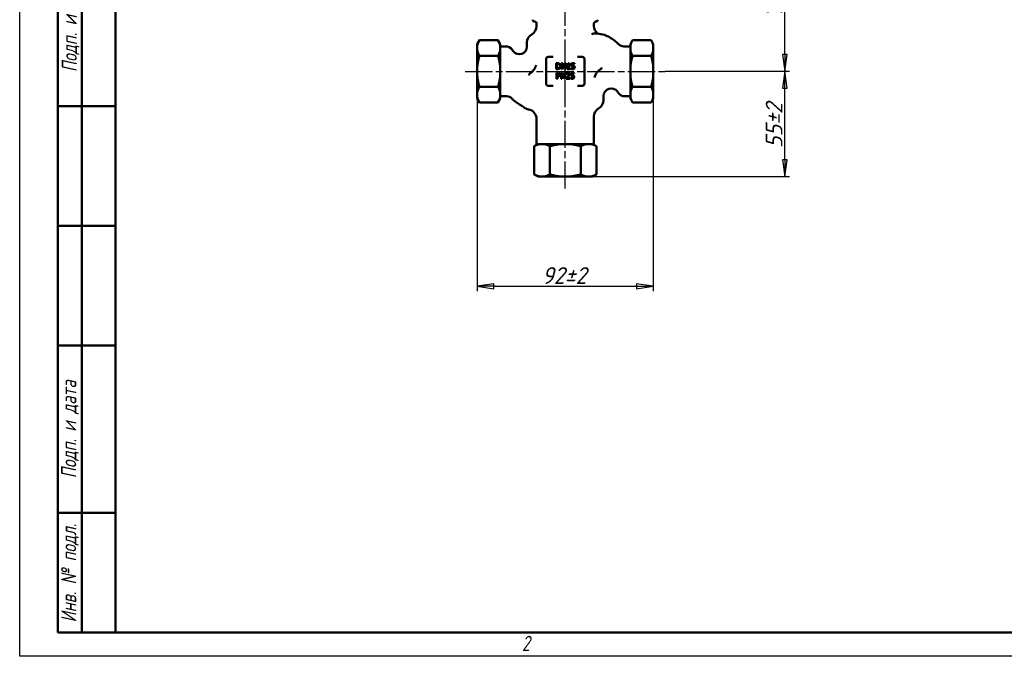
# Model space of a CAD drawing. Header units: millimetres. Extents: x 0 to 1050, y 0 to 742.
# Tile 1 of 3: x 0 to 514, y 0 to 333. Entities that reach past the tile are written whole.
import ezdxf
from ezdxf.enums import TextEntityAlignment as Align

# ---------------------------------------------------------------- set-up
doc = ezdxf.new("R2010")
doc.units = ezdxf.units.MM
doc.header["$LTSCALE"] = 2.5
doc.linetypes.add('CHAIN', pattern=[0.7087, 0.4724, -0.0591, 0.1181, -0.0591])
for name, color, linetype, lineweight in [('Видимый контур (ГОСТ)', 7, 'Continuous', 50), ('Кромка (ГОСТ)', 7, 'Continuous', 50), ('Обозначение (ГОСТ)', 7, 'Continuous', 25), ('Осевая линия (ГОСТ)', 7, 'Continuous', 25), ('Размер (ГОСТ)', 7, 'Continuous', 25), ('Эскизная геометрия (ГОСТ)', 7, 'Continuous', 50)]:
    doc.layers.add(name, color=color, linetype=linetype, lineweight=lineweight)
doc.styles.add('Альтернативный текст (ГОСТ)', font='arial.ttf', dxfattribs={"width": 0.8})
doc.styles.add('Обычный текст (ГОСТ)', font='GOST Common Italic.ttf')
doc.styles.add('Стиль текста112', font='GOST Common Italic.ttf', dxfattribs={"width": 0.8})
doc.dimstyles.new('Обычный (ГОСТ)', dxfattribs={"dimscale": 2.5, "dimtxt": 3.5, "dimasz": 3.5, "dimexe": 1, "dimexo": 0, "dimgap": 0.5, "dimtad": 1, "dimtxsty": 'Обычный текст (ГОСТ)', "dimblk": 'Filled-1', "dimcen": 0.09, "dimdle": 15, "dimclrd": 256, "dimclre": 256, "dimclrt": 256, "dimazin": 2, "dimtfac": 0.714286, "dimtdec": 3, "dimtmove": 0, "dimatfit": 3, "dimfxl": 1, "dimtolj": 1, "dimlwd": 25, "dimlwe": 25, "dimarcsym": 0})

# ---------------------------------------------------------------- blocks, each defined once
blk = doc.blocks.new('Рамки ГОСТ - Рамка')
at = {"layer": 'Кромка (ГОСТ)', "lineweight": 25}
for p, q in [((0, 0), (0, 297)), ((420, 0), (0, 0))]:
    blk.add_line(p, q, dxfattribs=at)
at = {"layer": 'Кромка (ГОСТ)'}
for p, q in [((20, 292), (20, 5)), ((20, 5), (415, 5))]:
    blk.add_line(p, q, dxfattribs=at)
at = {"layer": 'Кромка (ГОСТ)', "insert": (104.99, 4.3), "char_height": 3.17, "width": 5.2328, "attachment_point": 1, "style": 'Альтернативный текст (ГОСТ)'}
blk.add_mtext('\\fGOST Common|b0|i1;{\\H3.1700;2}', dxfattribs=at)
blk = doc.blocks.new('ГОСТ - Доп. графы 1')
at = {"layer": 'Эскизная геометрия (ГОСТ)'}
for p, q in [((-12, 0), (-12, 145)), ((-12, 145), (0, 145)), ((-7, 145), (-7, 0)), ((-12, 110), (-7, 110)), ((-7, 110), (0, 110)), ((-12, 85), (-7, 85)), ((-7, 85), (0, 85)), ((-12, 60), (-7, 60)), ((-7, 60), (0, 60)), ((-12, 25), (-7, 25)), ((-7, 25), (0, 25)), ((0, 0), (-12, 0))]:
    blk.add_line(p, q, dxfattribs=at)
at = {"layer": 'Обозначение (ГОСТ)', "char_height": 3.17, "attachment_point": 5, "rotation": 90, "style": 'Альтернативный текст (ГОСТ)'}
for s, insert, width in [('\\fGOST Common|b0|i1;{\\H3.1700;Подп. и дата}', (-9.37, 127.41), 34.7679), ('\\fGOST Common|b0|i1;{\\H3.1700;Подп. и дата}', (-9.5, 42.47), 35.1486), ('\\fGOST Common|b0|i1;{\\H3.1700;Инв. № подл.}', (-9.5, 12.41), 24.9618)]:
    blk.add_mtext(s, dxfattribs=dict(at, insert=insert, width=width))
at = {"layer": 'Обозначение (ГОСТ)', "style": 'Стиль текста112'}
for tag, p in [('Подп._и_дата_2', (-3.53, 127.51)), ('Инв._номер_дубликата', (-3.41, 97.47)), ('Взамен_инв._номера', (-3.46, 72.53)), ('Подп._и_дата_1', (-3.42, 42.35)), ('ИНВЕНТАРНЫЙ_НОМЕР', (-3.33, 12.68))]:
    blk.add_attdef(tag, text='', height=3.17, rotation=90, dxfattribs=at).set_placement(p, align=Align.MIDDLE_CENTER)
blk = doc.blocks.new('Filled-1')
at = {"color": 0}
for p, q in [((0, 0), (-1, 0.143)), ((-1, 0.143), (-1, -0.143)), ((-1, 0), (0, 0)), ((-1, -0.143), (0, 0))]:
    blk.add_line(p, q, dxfattribs=at)
at = {"color": 0, "flags": 128}
blk.add_lwpolyline([(-1, -0.143), (0, 0), (-1, 0.143), (-1, -0.143)], dxfattribs=at)
at = {"color": 0}
blk.add_solid([(-1, -0.143), (0, 0), (-1, 0.143), (-1, -0.143)], dxfattribs=at)
blk = doc.blocks.new('*D11')
at = {"layer": 'Defpoints', "color": 0, "linetype": 'Continuous', "transparency": 16777216}
for p in [(239.09, 294.72), (331.09, 294.72), (331.09, 193.43)]:
    blk.add_point(p, dxfattribs=at)
at = {"layer": 'Размер (ГОСТ)', "linetype": 'Continuous', "lineweight": 25, "transparency": 16777216}
for p, q in [((239.09, 294.72), (239.09, 190.93)), ((331.09, 294.72), (331.09, 190.93)), ((247.84, 193.43), (322.34, 193.43))]:
    blk.add_line(p, q, dxfattribs=at)
at = {"layer": 'Размер (ГОСТ)', "linetype": 'Continuous', "lineweight": 25, "transparency": 16777216, "xscale": 8.75, "yscale": 8.75, "zscale": 8.75, "rotation": 180}
blk.add_blockref('Filled-1', (239.09, 193.43), dxfattribs=at)
at = {"layer": 'Размер (ГОСТ)', "linetype": 'Continuous', "lineweight": 25, "transparency": 16777216, "xscale": 8.75, "yscale": 8.75, "zscale": 8.75}
blk.add_blockref('Filled-1', (331.09, 193.43), dxfattribs=at)
at = {"layer": 'Размер (ГОСТ)', "linetype": 'Continuous', "lineweight": 25, "transparency": 16777216, "insert": (272.92, 203.43), "char_height": 8.75, "attachment_point": 1, "style": 'Обычный текст (ГОСТ)'}
blk.add_mtext('\\A1;\\fGOST Common|b0|i1;{\\H8.7500;92±2}', dxfattribs=at)
blk = doc.blocks.new('*D12')
at = {"layer": 'Defpoints', "color": 0, "linetype": 'Continuous', "transparency": 16777216}
for p in [(337.34, 305.79), (399.84, 305.79), (296.15, 250.79)]:
    blk.add_point(p, dxfattribs=at)
at = {"layer": 'Размер (ГОСТ)', "linetype": 'Continuous', "lineweight": 25, "transparency": 16777216}
for p, q in [((337.34, 305.79), (402.34, 305.79)), ((399.84, 259.54), (399.84, 297.04)), ((296.15, 250.79), (402.34, 250.79))]:
    blk.add_line(p, q, dxfattribs=at)
at = {"layer": 'Размер (ГОСТ)', "linetype": 'Continuous', "lineweight": 25, "transparency": 16777216, "xscale": 8.75, "yscale": 8.75, "zscale": 8.75}
for p, rotation in [((399.84, 305.79), 90), ((399.84, 250.79), 270)]:
    blk.add_blockref('Filled-1', p, dxfattribs=dict(at, rotation=rotation))
at = {"layer": 'Размер (ГОСТ)', "linetype": 'Continuous', "lineweight": 25, "transparency": 16777216, "insert": (389.84, 265.67), "char_height": 8.75, "attachment_point": 1, "rotation": 90, "style": 'Обычный текст (ГОСТ)'}
blk.add_mtext('\\A1;\\fGOST Common|b0|i1;{\\H8.7500;55±2}', dxfattribs=at)
blk = doc.blocks.new('*D13')
at = {"layer": 'Defpoints', "color": 0, "linetype": 'Continuous', "transparency": 16777216}
for p in [(294.8, 380.79), (399.84, 380.79), (337.34, 305.79)]:
    blk.add_point(p, dxfattribs=at)
at = {"layer": 'Размер (ГОСТ)', "linetype": 'Continuous', "lineweight": 25, "transparency": 16777216}
for p, q in [((294.8, 380.79), (402.34, 380.79)), ((399.84, 314.54), (399.84, 372.04)), ((337.34, 305.79), (402.34, 305.79))]:
    blk.add_line(p, q, dxfattribs=at)
at = {"layer": 'Размер (ГОСТ)', "linetype": 'Continuous', "lineweight": 25, "transparency": 16777216, "xscale": 8.75, "yscale": 8.75, "zscale": 8.75}
for p, rotation in [((399.84, 380.79), 90), ((399.84, 305.79), 270)]:
    blk.add_blockref('Filled-1', p, dxfattribs=dict(at, rotation=rotation))
at = {"layer": 'Размер (ГОСТ)', "linetype": 'Continuous', "lineweight": 25, "transparency": 16777216, "insert": (389.73, 333.88), "char_height": 8.75, "attachment_point": 1, "rotation": 90, "style": 'Обычный текст (ГОСТ)'}
blk.add_mtext('\\A1;\\fGOST Common|b0|i1;{\\H8.7500;75±2}', dxfattribs=at)

msp = doc.modelspace()

# ---------------------------------------------------------------- linework, layer by layer
at = {"layer": 'Видимый контур (ГОСТ)'}
for p, q in [((270.088, 329.448), (270.088, 330.788)), ((300.088, 329.448), (300.088, 330.788)), ((239.088, 320.023), (240.243, 322.023)), ((239.088, 320.023), (239.088, 319.077)), ((239.088, 319.077), (239.088, 316.851)), ((240.243, 322.023), (249.934, 322.023)), ((251.088, 320.023), (249.934, 322.023)), ((251.088, 319.077), (251.088, 320.023)), ((251.088, 319.077), (251.088, 316.851)), ((265.088, 318.701), (265.088, 320.788)), ((319.088, 320.023), (320.243, 322.023)), ((319.088, 320.023), (319.088, 319.077)), ((319.088, 316.851), (319.088, 319.077)), ((329.934, 322.023), (320.243, 322.023)), ((331.088, 320.023), (329.934, 322.023)), ((331.088, 319.077), (331.088, 320.023)), ((331.088, 316.851), (331.088, 319.077)), ((239.088, 316.851), (239.088, 308.014)), ((240.243, 313.905), (249.934, 313.905)), ((251.088, 318.848), (254.008, 318.848)), ((251.088, 308.014), (251.088, 316.851)), ((319.088, 318.848), (315.763, 318.848)), ((319.088, 316.851), (319.088, 308.014)), ((329.934, 313.905), (320.243, 313.905)), ((331.088, 308.014), (331.088, 316.851)), ((275.088, 312.288), (275.088, 299.288)), ((278.685, 313.288), (276.088, 313.288)), ((281.013, 310.02), (280.319, 310.02)), ((280.319, 310.02), (280.319, 306.972)), ((280.724, 309.669), (281.033, 309.669)), ((280.724, 307.323), (280.724, 309.669)), ((283.738, 310.02), (283.162, 310.02)), ((283.162, 310.02), (283.162, 306.972)), ((283.54, 306.972), (283.54, 309.6)), ((283.54, 309.6), (284.889, 306.972)), ((284.965, 307.607), (283.738, 310.02)), ((285.343, 310.02), (284.965, 310.02)), ((284.965, 310.02), (284.965, 307.607)), ((285.343, 306.972), (285.343, 310.02)), ((286.114, 309.605), (286.114, 309.326)), ((286.114, 309.326), (286.667, 309.326)), ((286.667, 309.326), (286.667, 307.283)), ((287.06, 310.03), (286.744, 310.03)), ((287.06, 307.283), (287.06, 310.03)), ((289.992, 310.02), (288.32, 310.02)), ((288.32, 310.02), (288.32, 308.449)), ((288.712, 308.849), (288.712, 309.662)), ((288.712, 309.662), (289.992, 309.662)), ((289.992, 309.662), (289.992, 310.02)), ((294.088, 313.288), (291.492, 313.288)), ((295.088, 299.288), (295.088, 312.288)), ((239.088, 308.014), (239.088, 303.562)), ((239.088, 303.562), (239.088, 294.724)), ((251.088, 308.014), (251.088, 303.562)), ((251.088, 294.724), (251.088, 303.562)), ((280.319, 306.972), (281.021, 306.972)), ((281.351, 305.001), (280.585, 305.001)), ((280.585, 305.001), (280.585, 301.953)), ((281.033, 307.323), (280.724, 307.323)), ((280.99, 303.435), (280.99, 304.651)), ((280.99, 304.651), (281.326, 304.651)), ((283.472, 305.001), (282.897, 305.001)), ((282.897, 305.001), (282.897, 301.953)), ((283.162, 306.972), (283.54, 306.972)), ((283.275, 304.581), (284.623, 301.953)), ((283.275, 301.953), (283.275, 304.581)), ((284.7, 302.588), (283.472, 305.001)), ((285.078, 305.001), (284.7, 305.001)), ((284.7, 305.001), (284.7, 302.588)), ((284.889, 306.972), (285.343, 306.972)), ((285.078, 301.953), (285.078, 305.001)), ((285.673, 304.883), (285.673, 304.448)), ((285.673, 304.448), (285.695, 304.448)), ((286.114, 307.283), (286.114, 306.972)), ((286.667, 307.283), (286.114, 307.283)), ((286.114, 306.972), (287.601, 306.972)), ((287.601, 307.283), (287.06, 307.283)), ((287.601, 306.972), (287.601, 307.283)), ((289.726, 305.001), (288.054, 305.001)), ((288.054, 305.001), (288.054, 303.43)), ((288.223, 307.513), (288.194, 307.513)), ((288.194, 307.513), (288.194, 307.08)), ((288.447, 303.831), (288.447, 304.643)), ((288.447, 304.643), (289.726, 304.643)), ((289.726, 304.643), (289.726, 305.001)), ((319.088, 303.562), (319.088, 308.014)), ((319.088, 303.562), (319.088, 294.724)), ((331.088, 303.562), (331.088, 308.014)), ((331.088, 294.724), (331.088, 303.562)), ((280.585, 301.953), (280.99, 301.953)), ((281.267, 303.435), (280.99, 303.435)), ((280.99, 301.953), (280.99, 303.09)), ((280.99, 303.09), (281.333, 303.09)), ((282.897, 301.953), (283.275, 301.953)), ((284.623, 301.953), (285.078, 301.953)), ((285.609, 302.386), (285.609, 301.953)), ((285.609, 301.953), (287.489, 301.953)), ((287.489, 302.307), (285.992, 302.307)), ((287.489, 301.953), (287.489, 302.307)), ((287.958, 302.494), (287.928, 302.494)), ((287.928, 302.494), (287.928, 302.062)), ((239.088, 294.724), (239.088, 292.499)), ((240.243, 297.67), (249.934, 297.67)), ((251.088, 294.724), (251.088, 292.499)), ((276.088, 298.288), (278.685, 298.288)), ((291.492, 298.288), (294.088, 298.288)), ((319.088, 292.499), (319.088, 294.724)), ((329.934, 297.67), (320.243, 297.67)), ((331.088, 292.499), (331.088, 294.724)), ((239.088, 292.499), (239.088, 291.553)), ((239.088, 291.553), (240.243, 289.553)), ((240.243, 289.553), (249.934, 289.553)), ((251.088, 291.553), (249.934, 289.553)), ((251.088, 292.728), (254.413, 292.728)), ((251.088, 291.553), (251.088, 292.499)), ((305.088, 292.874), (305.088, 290.788)), ((319.088, 292.728), (316.169, 292.728)), ((319.088, 292.499), (319.088, 291.553)), ((319.088, 291.553), (320.243, 289.553)), ((329.934, 289.553), (320.243, 289.553)), ((331.088, 291.553), (329.934, 289.553)), ((331.088, 291.553), (331.088, 292.499)), ((270.088, 280.923), (270.088, 267.788)), ((300.088, 282.127), (300.088, 267.788)), ((270.853, 267.788), (268.853, 266.633)), ((270.088, 267.788), (300.088, 267.788)), ((299.324, 267.788), (301.324, 266.633)), ((268.853, 266.633), (268.853, 251.942)), ((276.971, 266.633), (276.971, 251.942)), ((293.206, 266.633), (293.206, 251.942)), ((301.324, 266.633), (301.324, 251.942)), ((270.853, 250.788), (268.853, 251.942)), ((270.853, 250.788), (271.799, 250.788)), ((274.025, 250.788), (271.799, 250.788)), ((274.025, 250.788), (282.863, 250.788)), ((287.314, 250.788), (282.863, 250.788)), ((287.314, 250.788), (296.152, 250.788)), ((298.378, 250.788), (296.152, 250.788)), ((298.378, 250.788), (299.324, 250.788)), ((299.324, 250.788), (301.324, 251.942))]:
    msp.add_line(p, q, dxfattribs=at)
for centre, radius, start, end in [((265.088, 329.448), 5, 300, 0), ((269.088, 332.788), 1, 180, 270), ((269.088, 330.788), 1, 0, 90), ((301.088, 330.788), 1, 90, 180), ((305.088, 329.448), 5, 180, 230.7539), ((301.088, 332.788), 1, 270, 0), ((270.088, 320.788), 5, 120, 180), ((315.763, 322.848), 4, 225.85133, 270), ((254.008, 314.848), 4, 35.40075, 90), ((261.088, 318.701), 4, 215.85938, 0), ((276.088, 312.288), 1, 90, 180), ((294.088, 312.288), 1, 0, 90), ((276.088, 299.288), 1, 180, 270), ((294.088, 299.288), 1, 270, 0), ((309.088, 292.874), 4, 35.85938, 180), ((316.169, 296.728), 4, 215.40075, 270), ((254.413, 288.728), 4, 45.85133, 90), ((300.088, 290.788), 5, 300, 0), ((260.088, 283.312), 5, 48.38471, 62.82384), ((266.73, 290.788), 5, 228.38471, 260.55355), ((265.088, 280.923), 5, 0, 80.55355), ((305.088, 282.127), 5, 120, 180)]:
    msp.add_arc(centre, radius, start, end, dxfattribs=at)
for points, knots in [([(299.517, 325.507), (299.447, 325.455), (299.373, 325.404), (299.169, 325.273), (299.035, 325.195), (298.892, 325.12), (298.891, 325.119), (298.889, 325.118)], [-0.20427424, -0.20427424, -0.20427424, -0.20427424, -0.12673857, -0.12673857, 0, 0, 0.00146227, 0.00146227, 0.00146227, 0.00146227]), ([(300.299, 325.651), (299.95, 325.687), (299.675, 325.624), (299.517, 325.507), (299.517, 325.507), (299.517, 325.507)], [-1.31082993, -1.31082993, -1.31082993, -1.31082993, -1.04161503, -1.04161503, -1.04160493, -1.04160493, -1.04160493, -1.04160493]), ([(301.925, 325.575), (301.927, 325.569), (301.808, 325.542), (301.03, 325.578), (300.704, 325.609), (300.299, 325.651)], [-0.79769686, -0.79769686, -0.79769686, -0.79769686, -0.25911028, -0.25911028, 0, 0, 0, 0]), ([(301.925, 325.576), (303.135, 325.424), (304.341, 325.171), (307.404, 324.152), (309.201, 323.128), (311.553, 321.299), (312.281, 320.654), (312.977, 319.978)], [0, 0, 0, 0, 0.3658947, 0.3658947, 0.9686286, 0.9686286, 1.2597595, 1.2597595, 1.2597595, 1.2597595]), ([(269.816, 309.007), (269.816, 309.005), (269.815, 309.002), (269.745, 308.651), (269.617, 308.276), (269.242, 307.47), (268.988, 307.045), (268.379, 306.219), (268.028, 305.828), (267.279, 305.146), (266.889, 304.862), (266.505, 304.651)], [-0.60570266, -0.60570266, -0.60570266, -0.60570266, -0.60471286, -0.60471286, -0.46594939, -0.46594939, -0.31359643, -0.31359643, -0.15703144, -0.15703144, 0, 0, 0, 0]), ([(282.105, 309.778), (281.979, 309.861), (281.834, 309.917), (281.61, 309.976), (281.424, 310.02), (281.013, 310.02)], [-0.35563425, -0.35563425, -0.35563425, -0.35563425, -0.12308074, -0.12308074, 0, 0, 0, 0]), ([(281.033, 309.669), (281.277, 309.669), (281.416, 309.643), (281.614, 309.597), (281.73, 309.55), (281.838, 309.486)], [-0.06102811, -0.06102811, -0.06102811, -0.06102811, -0.037837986, -0.037837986, 0, 0, 0, 0]), ([(281.838, 309.486), (281.921, 309.436), (281.994, 309.374), (282.119, 309.225), (282.168, 309.14), (282.276, 308.876), (282.3, 308.685), (282.3, 308.498)], [-0.11428635, -0.11428635, -0.11428635, -0.11428635, -0.0853805, -0.0853805, -0.05598511, -0.05598511, 0, 0, 0, 0]), ([(282.723, 308.493), (282.723, 308.664), (282.705, 308.835), (282.609, 309.185), (282.537, 309.315), (282.375, 309.558), (282.252, 309.68), (282.105, 309.778)], [-0.11820854, -0.11820854, -0.11820854, -0.11820854, -0.08750115, -0.08750115, -0.05298956, -0.05298956, 0, 0, 0, 0]), ([(286.744, 310.03), (286.741, 309.988), (286.734, 309.947), (286.714, 309.872), (286.702, 309.839), (286.665, 309.774), (286.642, 309.744), (286.595, 309.705), (286.557, 309.677), (286.377, 309.616), (286.244, 309.605), (286.114, 309.605)], [-0.20108763, -0.20108763, -0.20108763, -0.20108763, -0.15254468, -0.15254468, -0.11064587, -0.11064587, -0.06523597, -0.06523597, -0.03906739, -0.03906739, 0, 0, 0, 0]), ([(288.989, 308.866), (288.946, 308.866), (288.901, 308.865), (288.837, 308.862), (288.785, 308.859), (288.712, 308.849)], [-0.066943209, -0.066943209, -0.066943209, -0.066943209, -0.021865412, -0.021865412, 0, 0, 0, 0]), ([(289.695, 308.676), (289.648, 308.712), (289.598, 308.745), (289.493, 308.796), (289.44, 308.815), (289.332, 308.841), (289.213, 308.866), (288.989, 308.866)], [-0.20984419, -0.20984419, -0.20984419, -0.20984419, -0.13647233, -0.13647233, -0.06718146, -0.06718146, 0, 0, 0, 0]), ([(265.931, 303.785), (265.933, 303.787), (265.934, 303.79), (266.083, 304.084), (266.237, 304.341), (266.4, 304.564)], [-0.00097909, -0.00097909, -0.00097909, -0.00097909, 0, 0, 0.12368474, 0.12368474, 0.12368474, 0.12368474]), ([(266.505, 304.651), (266.496, 304.646), (266.487, 304.641), (266.446, 304.615), (266.42, 304.591), (266.4, 304.564)], [0.562949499, 0.562949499, 0.562949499, 0.562949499, 0.565161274, 0.565161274, 0.573405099, 0.573405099, 0.573405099, 0.573405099]), ([(281.021, 306.972), (281.214, 306.972), (281.44, 306.982), (281.715, 307.039), (281.886, 307.082), (282.1, 307.216)], [-0.24457233, -0.24457233, -0.24457233, -0.24457233, -0.07601099, -0.07601099, 0, 0, 0, 0]), ([(281.875, 307.525), (281.82, 307.486), (281.762, 307.454), (281.614, 307.39), (281.54, 307.373), (281.354, 307.333), (281.189, 307.323), (281.033, 307.323)], [-0.064715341, -0.064715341, -0.064715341, -0.064715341, -0.057243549, -0.057243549, -0.04673271, -0.04673271, 0, 0, 0, 0]), ([(281.916, 303.618), (281.883, 303.583), (281.846, 303.554), (281.747, 303.498), (281.694, 303.482), (281.549, 303.445), (281.405, 303.435), (281.267, 303.435)], [-0.059130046, -0.059130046, -0.059130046, -0.059130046, -0.051776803, -0.051776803, -0.041646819, -0.041646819, 0, 0, 0, 0]), ([(281.326, 304.651), (281.413, 304.651), (281.553, 304.647), (281.74, 304.603), (281.808, 304.575), (281.869, 304.535)], [-0.057545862, -0.057545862, -0.057545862, -0.057545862, -0.022130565, -0.022130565, 0, 0, 0, 0]), ([(282.148, 304.811), (282.047, 304.882), (281.933, 304.929), (281.713, 304.98), (281.568, 305.001), (281.351, 305.001)], [-0.14417365, -0.14417365, -0.14417365, -0.14417365, -0.0652626, -0.0652626, 0, 0, 0, 0]), ([(281.869, 304.535), (281.909, 304.508), (281.944, 304.477), (282.004, 304.405), (282.027, 304.365), (282.077, 304.242), (282.089, 304.156), (282.089, 304.07)], [-0.054017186, -0.054017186, -0.054017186, -0.054017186, -0.039771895, -0.039771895, -0.025709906, -0.025709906, 0, 0, 0, 0]), ([(282.3, 308.498), (282.3, 308.361), (282.288, 308.22), (282.234, 308), (282.196, 307.886), (282.057, 307.674), (281.974, 307.592), (281.875, 307.525)], [-0.13792048, -0.13792048, -0.13792048, -0.13792048, -0.07623677, -0.07623677, -0.03569639, -0.03569639, 0, 0, 0, 0]), ([(282.089, 304.07), (282.089, 303.945), (282.067, 303.861), (282.014, 303.733), (281.97, 303.672), (281.916, 303.618)], [-0.041638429, -0.041638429, -0.041638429, -0.041638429, -0.022790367, -0.022790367, 0, 0, 0, 0]), ([(282.1, 307.216), (282.21, 307.289), (282.306, 307.378), (282.482, 307.597), (282.551, 307.724), (282.686, 308.049), (282.723, 308.269), (282.723, 308.493)], [-0.13938984, -0.13938984, -0.13938984, -0.13938984, -0.10554198, -0.10554198, -0.06736403, -0.06736403, 0, 0, 0, 0]), ([(282.511, 304.082), (282.511, 304.174), (282.502, 304.267), (282.462, 304.415), (282.434, 304.492), (282.318, 304.671), (282.241, 304.748), (282.148, 304.811)], [-0.109001, -0.109001, -0.109001, -0.109001, -0.06394734, -0.06394734, -0.03352674, -0.03352674, 0, 0, 0, 0]), ([(282.245, 303.406), (282.287, 303.447), (282.324, 303.493), (282.39, 303.595), (282.418, 303.65), (282.477, 303.797), (282.511, 303.922), (282.511, 304.082)], [-0.1078694, -0.1078694, -0.1078694, -0.1078694, -0.07855049, -0.07855049, -0.04804148, -0.04804148, 0, 0, 0, 0]), ([(286.454, 305.066), (286.309, 305.066), (286.165, 305.042), (285.966, 304.989), (285.797, 304.943), (285.673, 304.883)], [-0.13838741, -0.13838741, -0.13838741, -0.13838741, -0.04136746, -0.04136746, 0, 0, 0, 0]), ([(285.695, 304.448), (285.735, 304.476), (285.784, 304.507), (285.846, 304.545), (285.906, 304.582), (285.992, 304.616)], [-0.080325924, -0.080325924, -0.080325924, -0.080325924, -0.027608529, -0.027608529, 0, 0, 0, 0]), ([(285.992, 304.616), (286.061, 304.645), (286.132, 304.667), (286.24, 304.694), (286.32, 304.712), (286.424, 304.712)], [-0.09450585, -0.09450585, -0.09450585, -0.09450585, -0.031062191, -0.031062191, 0, 0, 0, 0]), ([(286.948, 304.206), (286.948, 304.124), (286.937, 304.044), (286.894, 303.883), (286.861, 303.806), (286.718, 303.546), (286.525, 303.317), (286.345, 303.119)], [-0.14298487, -0.14298487, -0.14298487, -0.14298487, -0.11210351, -0.11210351, -0.08012949, -0.08012949, 0, 0, 0, 0]), ([(286.424, 304.712), (286.522, 304.712), (286.59, 304.695), (286.696, 304.66), (286.75, 304.63), (286.797, 304.589)], [-0.033403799, -0.033403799, -0.033403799, -0.033403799, -0.018750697, -0.018750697, 0, 0, 0, 0]), ([(287.363, 304.228), (287.363, 304.293), (287.357, 304.359), (287.334, 304.482), (287.317, 304.539), (287.255, 304.684), (287.201, 304.763), (287.075, 304.885), (286.993, 304.948), (286.741, 305.047), (286.596, 305.066), (286.454, 305.066)], [-0.19199079, -0.19199079, -0.19199079, -0.19199079, -0.1596013, -0.1596013, -0.12975173, -0.12975173, -0.08124184, -0.08124184, -0.04271939, -0.04271939, 0, 0, 0, 0]), ([(286.797, 304.589), (286.821, 304.568), (286.842, 304.545), (286.88, 304.491), (286.895, 304.462), (286.924, 304.393), (286.948, 304.321), (286.948, 304.206)], [-0.089294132, -0.089294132, -0.089294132, -0.089294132, -0.062584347, -0.062584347, -0.034585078, -0.034585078, 0, 0, 0, 0]), ([(286.797, 303.097), (286.875, 303.18), (286.951, 303.266), (287.054, 303.392), (287.132, 303.488), (287.204, 303.618)], [-0.14797396, -0.14797396, -0.14797396, -0.14797396, -0.04453585, -0.04453585, 0, 0, 0, 0]), ([(287.204, 303.618), (287.255, 303.706), (287.293, 303.799), (287.335, 303.95), (287.363, 304.06), (287.363, 304.228)], [-0.14430468, -0.14430468, -0.14430468, -0.14430468, -0.05044767, -0.05044767, 0, 0, 0, 0]), ([(288.194, 307.08), (288.309, 307.024), (288.437, 306.984), (288.641, 306.938), (288.793, 306.908), (288.992, 306.908)], [-0.15394374, -0.15394374, -0.15394374, -0.15394374, -0.0596569, -0.0596569, 0, 0, 0, 0]), ([(288.552, 307.35), (288.486, 307.374), (288.421, 307.402), (288.334, 307.446), (288.27, 307.479), (288.223, 307.513)], [-0.061483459, -0.061483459, -0.061483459, -0.061483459, -0.017206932, -0.017206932, 0, 0, 0, 0]), ([(288.32, 308.449), (288.402, 308.467), (288.505, 308.484), (288.632, 308.504), (288.756, 308.523), (288.922, 308.523)], [-0.1430226, -0.1430226, -0.1430226, -0.1430226, -0.04987061, -0.04987061, 0, 0, 0, 0]), ([(288.724, 303.848), (288.68, 303.848), (288.636, 303.846), (288.572, 303.843), (288.519, 303.84), (288.447, 303.831)], [-0.066943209, -0.066943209, -0.066943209, -0.066943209, -0.021865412, -0.021865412, 0, 0, 0, 0]), ([(288.999, 307.261), (288.924, 307.261), (288.846, 307.267), (288.698, 307.302), (288.624, 307.325), (288.552, 307.35)], [-0.045637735, -0.045637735, -0.045637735, -0.045637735, -0.023055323, -0.023055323, 0, 0, 0, 0]), ([(289.43, 303.658), (289.383, 303.694), (289.332, 303.726), (289.228, 303.777), (289.175, 303.797), (289.067, 303.822), (288.947, 303.848), (288.724, 303.848)], [-0.20984419, -0.20984419, -0.20984419, -0.20984419, -0.13647233, -0.13647233, -0.06718146, -0.06718146, 0, 0, 0, 0]), ([(288.922, 308.523), (289.047, 308.523), (289.173, 308.508), (289.327, 308.45), (289.377, 308.421), (289.421, 308.382)], [-0.049238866, -0.049238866, -0.049238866, -0.049238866, -0.017677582, -0.017677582, 0, 0, 0, 0]), ([(288.992, 306.908), (289.078, 306.908), (289.163, 306.915), (289.303, 306.946), (289.382, 306.967), (289.574, 307.061), (289.664, 307.124), (289.74, 307.206)], [-0.1102849, -0.1102849, -0.1102849, -0.1102849, -0.06402359, -0.06402359, -0.03355137, -0.03355137, 0, 0, 0, 0]), ([(289.439, 307.446), (289.411, 307.415), (289.381, 307.387), (289.313, 307.339), (289.277, 307.32), (289.198, 307.29), (289.115, 307.261), (288.999, 307.261)], [-0.10107062, -0.10107062, -0.10107062, -0.10107062, -0.06769514, -0.06769514, -0.03476768, -0.03476768, 0, 0, 0, 0]), ([(289.421, 308.382), (289.45, 308.359), (289.475, 308.332), (289.526, 308.263), (289.543, 308.226), (289.583, 308.128), (289.594, 308.036), (289.594, 307.943)], [-0.041443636, -0.041443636, -0.041443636, -0.041443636, -0.035680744, -0.035680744, -0.027934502, -0.027934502, 0, 0, 0, 0]), ([(289.744, 302.922), (289.744, 303.018), (289.736, 303.119), (289.7, 303.282), (289.675, 303.355), (289.578, 303.522), (289.511, 303.596), (289.43, 303.658)], [-0.096043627, -0.096043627, -0.096043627, -0.096043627, -0.057967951, -0.057967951, -0.030554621, -0.030554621, 0, 0, 0, 0]), ([(289.594, 307.943), (289.594, 307.794), (289.57, 307.704), (289.528, 307.577), (289.49, 307.508), (289.439, 307.446)], [-0.039942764, -0.039942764, -0.039942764, -0.039942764, -0.024068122, -0.024068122, 0, 0, 0, 0]), ([(290.009, 307.94), (290.009, 308.037), (290.002, 308.138), (289.965, 308.3), (289.941, 308.373), (289.843, 308.54), (289.777, 308.615), (289.695, 308.676)], [-0.096043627, -0.096043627, -0.096043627, -0.096043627, -0.057967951, -0.057967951, -0.030554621, -0.030554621, 0, 0, 0, 0]), ([(289.74, 307.206), (289.828, 307.301), (289.893, 307.411), (289.969, 307.614), (290.009, 307.749), (290.009, 307.94)], [-0.14284813, -0.14284813, -0.14284813, -0.14284813, -0.05732898, -0.05732898, 0, 0, 0, 0]), ([(300.361, 302.568), (300.361, 302.571), (300.362, 302.573), (300.432, 302.925), (300.56, 303.299), (300.934, 304.105), (301.189, 304.531), (301.798, 305.356), (302.149, 305.747), (302.898, 306.429), (303.288, 306.713), (303.672, 306.924)], [-0.60570266, -0.60570266, -0.60570266, -0.60570266, -0.60471286, -0.60471286, -0.46594939, -0.46594939, -0.31359643, -0.31359643, -0.15703144, -0.15703144, 0, 0, 0, 0]), ([(303.672, 306.924), (303.681, 306.929), (303.69, 306.935), (303.73, 306.961), (303.757, 306.984), (303.777, 307.011)], [0.562949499, 0.562949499, 0.562949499, 0.562949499, 0.565161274, 0.565161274, 0.573405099, 0.573405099, 0.573405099, 0.573405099]), ([(304.245, 307.79), (304.244, 307.788), (304.243, 307.786), (304.094, 307.491), (303.94, 307.234), (303.777, 307.011)], [-0.00097909, -0.00097909, -0.00097909, -0.00097909, 0, 0, 0.12368476, 0.12368476, 0.12368476, 0.12368476]), ([(281.333, 303.09), (281.642, 303.09), (281.809, 303.143), (282.031, 303.234), (282.145, 303.308), (282.245, 303.406)], [-0.071778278, -0.071778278, -0.071778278, -0.071778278, -0.041789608, -0.041789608, 0, 0, 0, 0]), ([(286.345, 303.119), (286.231, 302.994), (286.113, 302.871), (285.918, 302.68), (285.789, 302.555), (285.609, 302.386)], [-0.19645, -0.19645, -0.19645, -0.19645, -0.07431451, -0.07431451, 0, 0, 0, 0]), ([(285.992, 302.307), (286.108, 302.415), (286.255, 302.554), (286.473, 302.762), (286.607, 302.89), (286.797, 303.097)], [-0.17555439, -0.17555439, -0.17555439, -0.17555439, -0.08439659, -0.08439659, 0, 0, 0, 0]), ([(287.928, 302.062), (288.043, 302.005), (288.171, 301.966), (288.375, 301.919), (288.527, 301.889), (288.726, 301.889)], [-0.15394374, -0.15394374, -0.15394374, -0.15394374, -0.0596569, -0.0596569, 0, 0, 0, 0]), ([(288.286, 302.331), (288.221, 302.356), (288.155, 302.384), (288.068, 302.428), (288.004, 302.46), (287.958, 302.494)], [-0.061483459, -0.061483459, -0.061483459, -0.061483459, -0.017206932, -0.017206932, 0, 0, 0, 0]), ([(288.054, 303.43), (288.137, 303.449), (288.24, 303.466), (288.366, 303.485), (288.491, 303.505), (288.657, 303.505)], [-0.1430226, -0.1430226, -0.1430226, -0.1430226, -0.04987061, -0.04987061, 0, 0, 0, 0]), ([(288.733, 302.242), (288.658, 302.242), (288.581, 302.249), (288.433, 302.283), (288.359, 302.306), (288.286, 302.331)], [-0.045637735, -0.045637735, -0.045637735, -0.045637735, -0.023055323, -0.023055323, 0, 0, 0, 0]), ([(288.657, 303.505), (288.781, 303.505), (288.907, 303.489), (289.061, 303.432), (289.112, 303.403), (289.156, 303.364)], [-0.049238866, -0.049238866, -0.049238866, -0.049238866, -0.017677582, -0.017677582, 0, 0, 0, 0]), ([(288.726, 301.889), (288.812, 301.889), (288.898, 301.897), (289.037, 301.927), (289.116, 301.949), (289.308, 302.042), (289.398, 302.106), (289.474, 302.188)], [-0.1102849, -0.1102849, -0.1102849, -0.1102849, -0.06402359, -0.06402359, -0.03355137, -0.03355137, 0, 0, 0, 0]), ([(289.173, 302.428), (289.146, 302.396), (289.115, 302.368), (289.047, 302.321), (289.011, 302.301), (288.932, 302.271), (288.849, 302.242), (288.733, 302.242)], [-0.10107062, -0.10107062, -0.10107062, -0.10107062, -0.06769514, -0.06769514, -0.03476768, -0.03476768, 0, 0, 0, 0]), ([(289.156, 303.364), (289.184, 303.34), (289.209, 303.314), (289.261, 303.244), (289.277, 303.207), (289.318, 303.11), (289.329, 303.017), (289.329, 302.924)], [-0.041443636, -0.041443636, -0.041443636, -0.041443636, -0.035680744, -0.035680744, -0.027934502, -0.027934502, 0, 0, 0, 0]), ([(289.329, 302.924), (289.329, 302.776), (289.304, 302.685), (289.262, 302.559), (289.225, 302.489), (289.173, 302.428)], [-0.039942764, -0.039942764, -0.039942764, -0.039942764, -0.024068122, -0.024068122, 0, 0, 0, 0]), ([(289.474, 302.188), (289.563, 302.283), (289.628, 302.393), (289.704, 302.595), (289.744, 302.73), (289.744, 302.922)], [-0.14284813, -0.14284813, -0.14284813, -0.14284813, -0.05732898, -0.05732898, 0, 0, 0, 0]), ([(262.372, 287.76), (260.762, 288.586), (259.283, 289.685), (257.691, 291.129), (257.443, 291.361), (257.199, 291.598)], [0, 0, 0, 0, 0.54305088, 0.54305088, 0.64491942, 0.64491942, 0.64491942, 0.64491942])]:
    msp.add_open_spline(points, degree=3, knots=knots, dxfattribs=at)
for points, weights in [([(240.243, 322.023), (239.337, 320.453), (239.088, 319.077)], [1.03428602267, 1.0365608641, 1]), ([(251.088, 319.077), (250.84, 320.453), (249.934, 322.023)], [1, 1.0365608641, 1.03428602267]), ([(320.243, 322.023), (319.337, 320.453), (319.088, 319.077)], [1.03428602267, 1.0365608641, 1]), ([(331.088, 319.077), (330.84, 320.453), (329.934, 322.023)], [1, 1.0365608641, 1.03428602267]), ([(239.088, 316.851), (239.337, 315.475), (240.243, 313.905)], [1, 1.0365608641, 1.03428602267]), ([(240.243, 313.905), (239.337, 310.766), (239.088, 308.014)], [1.03428602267, 1.0365608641, 1]), ([(249.934, 313.905), (250.84, 315.475), (251.088, 316.851)], [1.03428602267, 1.0365608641, 1]), ([(251.088, 308.014), (250.84, 310.766), (249.934, 313.905)], [1, 1.0365608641, 1.03428602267]), ([(319.088, 316.851), (319.337, 315.475), (320.243, 313.905)], [1, 1.0365608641, 1.03428602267]), ([(320.243, 313.905), (319.337, 310.766), (319.088, 308.014)], [1.03428602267, 1.0365608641, 1]), ([(329.934, 313.905), (330.84, 315.475), (331.088, 316.851)], [1.03428602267, 1.0365608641, 1]), ([(331.088, 308.014), (330.84, 310.766), (329.934, 313.905)], [1, 1.0365608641, 1.03428602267]), ([(239.088, 303.562), (239.337, 300.809), (240.243, 297.67)], [1, 1.0365608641, 1.03428602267]), ([(249.934, 297.67), (250.84, 300.809), (251.088, 303.562)], [1.03428602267, 1.0365608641, 1]), ([(319.088, 303.562), (319.337, 300.809), (320.243, 297.67)], [1, 1.0365608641, 1.03428602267]), ([(329.934, 297.67), (330.84, 300.809), (331.088, 303.562)], [1.03428602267, 1.0365608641, 1]), ([(240.243, 297.67), (239.337, 296.101), (239.088, 294.724)], [1.03428602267, 1.0365608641, 1]), ([(251.088, 294.724), (250.84, 296.101), (249.934, 297.67)], [1, 1.0365608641, 1.03428602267]), ([(320.243, 297.67), (319.337, 296.101), (319.088, 294.724)], [1.03428602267, 1.0365608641, 1]), ([(331.088, 294.724), (330.84, 296.101), (329.934, 297.67)], [1, 1.0365608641, 1.03428602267]), ([(239.088, 292.499), (239.337, 291.122), (240.243, 289.553)], [1, 1.0365608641, 1.03428602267]), ([(249.934, 289.553), (250.84, 291.122), (251.088, 292.499)], [1.03428602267, 1.0365608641, 1]), ([(319.088, 292.499), (319.337, 291.122), (320.243, 289.553)], [1, 1.0365608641, 1.03428602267]), ([(329.934, 289.553), (330.84, 291.122), (331.088, 292.499)], [1.03428602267, 1.0365608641, 1]), ([(271.799, 267.788), (270.423, 267.539), (268.853, 266.633)], [1, 1.019235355, 1]), ([(276.971, 266.633), (275.401, 267.539), (274.025, 267.788)], [1, 1.019235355, 1]), ([(282.863, 267.788), (280.11, 267.539), (276.971, 266.633)], [1, 1.019235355, 1]), ([(293.206, 266.633), (290.067, 267.539), (287.314, 267.788)], [1, 1.019235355, 1]), ([(296.152, 267.788), (294.776, 267.539), (293.206, 266.633)], [1, 1.019235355, 1]), ([(301.324, 266.633), (299.754, 267.539), (298.378, 267.788)], [1, 1.019235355, 1]), ([(268.853, 251.942), (270.423, 251.036), (271.799, 250.788)], [1, 1.019235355, 1]), ([(274.025, 250.788), (275.401, 251.036), (276.971, 251.942)], [1, 1.019235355, 1]), ([(276.971, 251.942), (280.11, 251.036), (282.863, 250.788)], [1, 1.019235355, 1]), ([(287.314, 250.788), (290.067, 251.036), (293.206, 251.942)], [1, 1.019235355, 1]), ([(293.206, 251.942), (294.776, 251.036), (296.152, 250.788)], [1, 1.019235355, 1]), ([(298.378, 250.788), (299.754, 251.036), (301.324, 251.942)], [1, 1.019235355, 1])]:
    msp.add_rational_spline(points, weights, degree=2, dxfattribs=at)
for points in [[(257.269, 317.165), (257.46, 316.895), (257.653, 316.626), (257.847, 316.358)], [(312.908, 294.411), (312.717, 294.68), (312.524, 294.949), (312.33, 295.217)]]:
    msp.add_open_spline(points, degree=3, dxfattribs=at)
at = {"layer": 'Осевая линия (ГОСТ)', "linetype": 'CHAIN', "ltscale": 11.993792}
for p, q in [((285.088, 244.538), (285.088, 608.038)), ((232.838, 305.788), (337.338, 305.788))]:
    msp.add_line(p, q, dxfattribs=at)

# ---------------------------------------------------------------- block references
at = {"xscale": 2.5, "yscale": 2.5, "zscale": 2.5}
for name, p in [('Рамки ГОСТ - Рамка', (0, 0)), ('ГОСТ - Доп. графы 1', (50, 12.5))]:
    msp.add_blockref(name, p, dxfattribs=at)

# ---------------------------------------------------------------- dimensions: what is measured, and where the dimension line sits
at = {"layer": 'Размер (ГОСТ)', "linetype": 'Continuous', "lineweight": 25}
for base, p1, p2, angle, picture, middle in [((399.838, 380.788), (337.338, 305.788), (294.803, 380.788), 270, '*D13', (399.838, 345.609)), ((399.838, 305.788), (296.152, 250.788), (337.338, 305.788), 90, '*D12', (399.838, 278.288))]:
    dim = msp.add_linear_dim(base=base, p1=p1, p2=p2, angle=angle, text='\\fGOST Common|b0|i1;{\\H8.7500;<>±2}', dimstyle='Обычный (ГОСТ)', override={"dimgap": 0.5, "dimdec": 2, "dimtol": 0, "dimlim": 0, "dimtp": 0, "dimtm": 0, "dimtdec": 3, "dimtofl": 0, "dimatfit": 1}, dxfattribs=at)
    dim.commit()
    dim.dimension.update_dxf_attribs({"geometry": picture, "text_midpoint": middle, "dimtype": 160})
dim = msp.add_linear_dim(base=(331.088, 193.433), p1=(239.088, 294.724), p2=(331.088, 294.724), text='\\fGOST Common|b0|i1;{\\H8.7500;<>±2}', dimstyle='Обычный (ГОСТ)', override={"dimgap": 0.5, "dimdec": 2, "dimtol": 0, "dimlim": 0, "dimtp": 0, "dimtm": 0, "dimtdec": 3, "dimtofl": 0, "dimatfit": 1}, dxfattribs=at)
dim.commit()
dim.dimension.update_dxf_attribs({"geometry": '*D11', "text_midpoint": (285.088, 193.433), "dimtype": 160})

doc.saveas('drawing.dxf')
